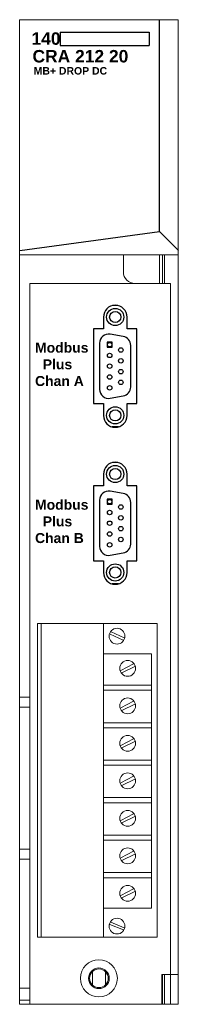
# Model space of a CAD drawing. Extents: x 10.13 to 11.72, y 3.2 to 13.05.
import ezdxf

# ---------------------------------------------------------------- set-up
doc = ezdxf.new("R2010")
doc.units = 0
doc.header["$MEASUREMENT"] = 0
doc.layers.add('MODEL', color=4, linetype='Continuous')

msp = doc.modelspace()

# ---------------------------------------------------------------- linework, layer by layer
for p, q in [((11.537, 10.9299), (11.537, 13.0504)), ((10.5409, 12.9259), (11.4312, 12.9259)), ((10.5409, 12.9259), (10.5409, 12.7909)), ((11.4312, 12.9259), (11.4312, 12.7909)), ((10.5409, 12.7909), (11.4312, 12.7909)), ((10.1367, 10.7421), (11.537, 10.9299)), ((11.537, 10.9299), (11.7248, 10.7421)), ((11.1196, 10.1905), (11.0647, 10.1905)), ((10.974, 10.0756), (10.974, 9.9575)), ((11.2103, 9.9575), (11.2103, 10.0756)), ((10.8756, 9.9575), (10.8756, 9.2095)), ((10.974, 9.9575), (10.8756, 9.9575)), ((11.3087, 9.9575), (11.2103, 9.9575)), ((11.3087, 9.2095), (11.3087, 9.9575)), ((11.1728, 9.881), (11.0418, 9.9041)), ((10.9361, 9.8155), (10.9361, 9.3525)), ((11.2471, 9.3756), (11.2471, 9.7924)), ((11.0418, 9.2638), (11.1728, 9.2869)), ((10.8756, 9.2095), (10.974, 9.2095)), ((10.974, 9.2095), (10.974, 9.0913)), ((11.2103, 9.0913), (11.2103, 9.2095)), ((11.2103, 9.2095), (11.3087, 9.2095)), ((11.1235, 8.9775), (11.0608, 8.9775)), ((11.1196, 8.6195), (11.0647, 8.6195)), ((10.974, 8.5046), (10.974, 8.3865)), ((11.2103, 8.3865), (11.2103, 8.5046)), ((10.8756, 8.3865), (10.8756, 7.6385)), ((10.974, 8.3865), (10.8756, 8.3865)), ((11.3087, 8.3865), (11.2103, 8.3865)), ((11.3087, 7.6385), (11.3087, 8.3865)), ((11.1728, 8.31), (11.0418, 8.3331)), ((10.9361, 8.2445), (10.9361, 7.7815)), ((11.2471, 7.8046), (11.2471, 8.2214)), ((11.0418, 7.6929), (11.1728, 7.716)), ((10.8756, 7.6385), (10.974, 7.6385)), ((10.974, 7.6385), (10.974, 7.5204)), ((11.2103, 7.5204), (11.2103, 7.6385)), ((11.2103, 7.6385), (11.3087, 7.6385)), ((11.1235, 7.4065), (11.0608, 7.4065))]:
    msp.add_line(p, q)
at = {"color": 4}
for p, q in [((11.0106, 9.8256), (11.0106, 9.7744)), ((11.0617, 9.8256), (11.0106, 9.8256)), ((11.0106, 9.7744), (11.0617, 9.7744)), ((11.0617, 9.7744), (11.0617, 9.8256)), ((11.0106, 8.2546), (11.0106, 8.2034)), ((11.0617, 8.2546), (11.0106, 8.2546)), ((11.0106, 8.2034), (11.0617, 8.2034)), ((11.0617, 8.2034), (11.0617, 8.2546))]:
    msp.add_line(p, q, dxfattribs=at)
at = {"linetype": 'Continuous', "lineweight": 0}
for p, q in [((10.3499, 3.8766), (10.3499, 7.0046)), ((11.0409, 6.904), (11.1727, 6.8449)), ((11.0511, 6.9278), (11.183, 6.8665)), ((10.9754, 6.7054), (11.4544, 6.7054)), ((11.4544, 4.1616), (11.4544, 6.7054)), ((11.1477, 6.5401), (11.2762, 6.6071)), ((11.158, 6.5151), (11.2875, 6.5787)), ((10.9754, 6.3929), (11.4544, 6.3929)), ((10.9754, 6.3417), (11.4544, 6.3417)), ((11.1477, 6.1651), (11.2762, 6.2321)), ((11.158, 6.1401), (11.2875, 6.2037)), ((10.9754, 6.0179), (11.4544, 6.0179)), ((10.9754, 5.9667), (11.4544, 5.9667)), ((11.1477, 5.7901), (11.2762, 5.8571)), ((11.158, 5.7651), (11.2875, 5.8287)), ((10.9754, 5.6429), (11.4544, 5.6429)), ((10.9754, 5.5917), (11.4544, 5.5917)), ((11.1477, 5.4151), (11.2762, 5.4821)), ((11.158, 5.3901), (11.2875, 5.4537)), ((10.9754, 5.2679), (11.4544, 5.2679)), ((10.9754, 5.2167), (11.4544, 5.2167)), ((11.1477, 5.0401), (11.2762, 5.1071)), ((11.158, 5.0151), (11.2875, 5.0787)), ((10.9754, 4.8929), (11.4544, 4.8929)), ((10.9754, 4.8417), (11.4544, 4.8417)), ((11.1477, 4.6651), (11.2762, 4.7321)), ((11.158, 4.6401), (11.2875, 4.7037)), ((10.9754, 4.5179), (11.4544, 4.5179)), ((10.9754, 4.4667), (11.4544, 4.4667)), ((11.1477, 4.2901), (11.2762, 4.3571)), ((11.158, 4.2651), (11.2875, 4.3287)), ((10.9754, 4.1624), (11.4544, 4.1624)), ((11.039, 4.0005), (11.1738, 3.9456)), ((11.0473, 4.0216), (11.1813, 3.9652))]:
    msp.add_line(p, q, dxfattribs=at)
msp.add_lwpolyline([(10.3123, 3.8709), (11.5123, 3.8709), (11.5123, 7.0109), (10.3123, 7.0109)], close=True, dxfattribs=at)
at = {"linetype": 'Continuous', "lineweight": 0, "flags": 128}
msp.add_lwpolyline([(10.9739, 3.8709), (10.9739, 7.0052)], dxfattribs=at)
for centre, radius in [((11.0921, 10.076), 0.086), ((11.0921, 10.076), 0.056), ((11.0361, 9.8), 0.0225), ((11.1481, 9.746), 0.0225), ((11.0361, 9.692), 0.0225), ((11.1481, 9.638), 0.0225), ((11.0361, 9.584), 0.0225), ((11.0361, 9.476), 0.0225), ((11.1481, 9.53), 0.0225), ((11.0361, 9.368), 0.0225), ((11.1481, 9.422), 0.0225), ((11.0921, 9.092), 0.086), ((11.0921, 9.092), 0.056), ((11.0921, 8.505), 0.086), ((11.0921, 8.505), 0.056), ((11.0361, 8.229), 0.0225), ((11.1481, 8.175), 0.0225), ((11.0361, 8.121), 0.0225), ((11.1481, 8.067), 0.0225), ((11.0361, 8.013), 0.0225), ((11.1481, 7.959), 0.0225), ((11.0361, 7.905), 0.0225), ((11.0361, 7.797), 0.0225), ((11.1481, 7.851), 0.0225), ((11.0921, 7.521), 0.086), ((11.0921, 7.521), 0.056)]:
    msp.add_circle(centre, radius)
at = {"linetype": 'Continuous', "lineweight": 0}
for centre in [(11.1102, 6.8829), (11.2169, 6.561), (11.2169, 6.186), (11.2169, 5.811), (11.2169, 5.436), (11.2169, 5.061), (11.2169, 4.686), (11.2169, 4.311), (11.1102, 3.9831)]:
    msp.add_circle(centre, 0.079, dxfattribs=at)
for centre, radius, start, end in [((11.0922, 10.0756), 0.1181, 0, 180), ((11.0261, 9.8155), 0.09, 80, 180), ((11.1571, 9.7924), 0.09, 0, 80), ((11.1571, 9.3756), 0.09, 280, 0), ((11.0261, 9.3525), 0.09, 180, 280), ((11.0922, 9.0913), 0.1181, 180, 0), ((11.0922, 8.5046), 0.1181, 0, 180), ((11.0261, 8.2445), 0.09, 80, 180), ((11.1571, 8.2214), 0.09, 0, 80), ((11.0261, 7.7815), 0.09, 180, 280), ((11.1571, 7.8046), 0.09, 280, 0), ((11.0922, 7.5204), 0.1181, 180, 0)]:
    msp.add_arc(centre, radius, start, end)
at = {"layer": 'MODEL', "color": 7, "lineweight": 0}
for p, q in [((11.7229, 3.2035), (11.7229, 13.0501)), ((10.1341, 10.6965), (11.7229, 10.6965)), ((11.1736, 10.6965), (11.1736, 10.529)), ((11.5358, 10.6965), (11.5358, 10.4108)), ((11.5654, 10.6965), (11.5654, 10.4108)), ((11.5851, 10.6965), (11.5851, 10.4108)), ((10.2365, 3.2062), (10.2365, 10.4107)), ((10.2365, 10.4107), (11.6455, 10.4107)), ((11.6455, 10.4107), (11.6455, 3.2007)), ((10.1341, 6.2743), (10.2334, 6.2743)), ((10.1341, 6.1719), (10.2334, 6.1719)), ((10.1341, 4.7537), (10.2334, 4.7537)), ((10.1341, 4.6513), (10.2334, 4.6513)), ((10.863, 3.5274), (10.863, 3.3937)), ((10.9943, 3.3941), (10.9943, 3.5271)), ((11.5599, 3.4988), (11.7229, 3.4988)), ((11.5599, 3.2035), (11.5599, 3.4988)), ((11.5654, 3.2035), (11.5654, 3.4988)), ((11.5851, 3.2035), (11.5851, 3.4988)), ((10.1341, 3.3606), (10.2294, 3.3606)), ((10.1341, 3.2427), (10.2294, 3.2427))]:
    msp.add_line(p, q, dxfattribs=at)
msp.add_lwpolyline([(11.7229, 13.0501), (10.1341, 13.0501), (10.1341, 3.2035), (11.7229, 3.2035)], dxfattribs=at)
for radius in [0.1851, 0.1034, 0.0934]:
    msp.add_circle((10.9285, 3.4606), radius, dxfattribs=at)
msp.add_open_spline([(11.1736, 10.529), (11.1736, 10.4635), (11.2263, 10.4108), (11.2918, 10.4108)], degree=3, dxfattribs=at)

# ---------------------------------------------------------------- texts
at = {"attachment_point": 1}
for s, insert, char_height, width in [('{\\fArial|b1|i0|c0|p34;140}', (10.2527, 12.9239), 0.125, 0.2823), ('{\\fArial|b1|i0|c0|p34;CRA 212 20}', (10.2626, 12.7472), 0.125, 1.125), ('{\\fArial|b1|i0|c0|p34;MB+ DROP DC}', (10.2746, 12.5764), 0.075, 1.0528), ('{\\fArial|b1|i0|c0|p34;Modbus\\P  Plus\\PChan A}', (10.2884, 9.8193), 0.1, 0.6239), ('{\\fArial|b1|i0|c0|p34;Modbus\\P  Plus\\PChan B}', (10.2884, 8.2483), 0.1, 0.6239)]:
    msp.add_mtext(s, dxfattribs=dict(at, insert=insert, char_height=char_height, width=width))

doc.saveas('drawing.dxf')
